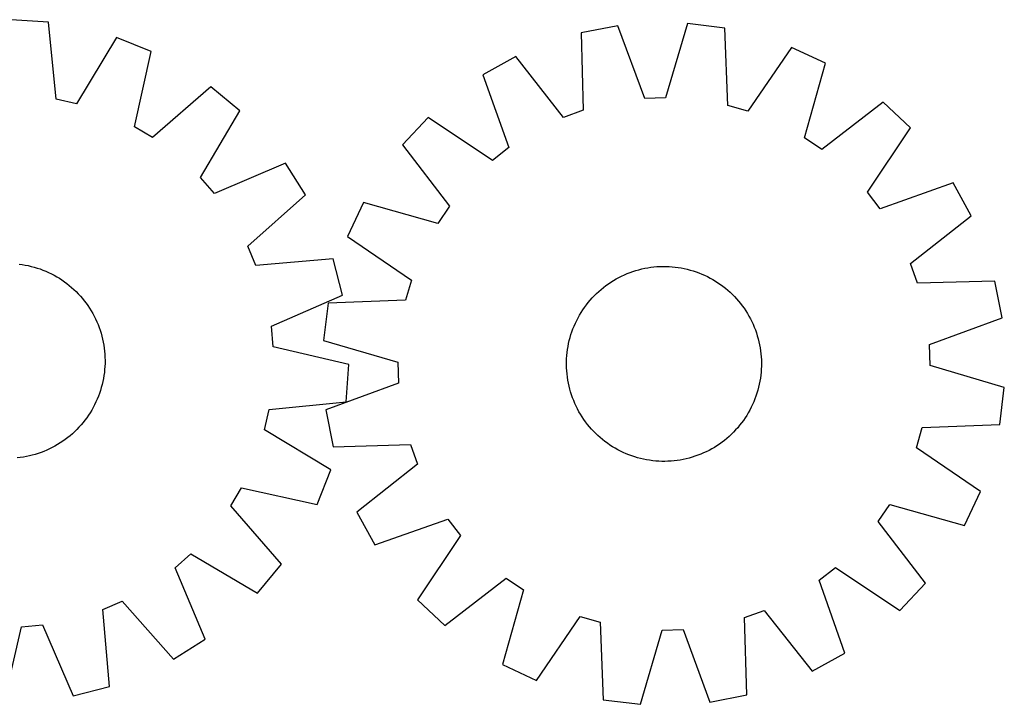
# Model space of a CAD drawing. Header units: millimetres. Extents: x 7 to 1493, y 7 to 2993.
# Tile 12 of 13: x 1089 to 1493, y 2452 to 2733. Entities that reach past the tile are written whole.
import ezdxf

# ---------------------------------------------------------------- set-up
doc = ezdxf.new("R2010")
doc.units = ezdxf.units.MM
doc.layers.add('CUT', color=7, linetype='CONTINUOUS', true_color=0x000000)

msp = doc.modelspace()

# ---------------------------------------------------------------- linework, layer by layer
at = {"layer": 'CUT'}
for p, q in [((1101.256351, 2731.560824), (1085.903098, 2732.564897)), ((1104.34189, 2699.946678), (1101.256351, 2731.560824)), ((1334.946806, 2730.06265), (1319.838213, 2727.153878)), ((1345.922067, 2700.254625), (1334.946806, 2730.06265)), ((1363.470005, 2731.007617), (1354.491709, 2700.538535)), ((1378.737991, 2729.105212), (1363.470005, 2731.007617)), ((1379.964898, 2697.364553), (1378.737991, 2729.105212)), ((1129.092409, 2725.266403), (1112.705085, 2698.055553)), ((1143.383945, 2719.567057), (1129.092409, 2725.266403)), ((1319.838213, 2727.153878), (1320.714811, 2695.401613)), ((1136.549158, 2688.546734), (1143.383945, 2719.567057)), ((1406.157176, 2721.189775), (1388.202845, 2694.986402)), ((1420.090018, 2714.662413), (1406.157176, 2721.189775)), ((1293.00305, 2717.441008), (1279.532784, 2710.005789)), ((1312.65233, 2692.483433), (1293.00305, 2717.441008)), ((1411.448473, 2684.096117), (1420.090018, 2714.662413)), ((1279.532784, 2710.005789), (1290.178467, 2680.078474)), ((1167.912525, 2704.978892), (1143.918639, 2684.163798)), ((1179.743389, 2695.142165), (1167.912525, 2704.978892)), ((1112.705085, 2698.055553), (1104.34189, 2699.946678)), ((1354.491709, 2700.538535), (1345.922067, 2700.254625)), ((1163.657314, 2667.752149), (1179.743389, 2695.142165)), ((1320.714811, 2695.401613), (1312.65233, 2692.483433)), ((1388.202845, 2694.986402), (1379.964898, 2697.364553)), ((1443.721208, 2698.661391), (1418.548337, 2679.288696)), ((1454.955063, 2688.148016), (1443.721208, 2698.661391)), ((1257.012469, 2692.47578), (1246.499094, 2681.241925)), ((1283.412359, 2674.811677), (1257.012469, 2692.47578)), ((1143.918639, 2684.163798), (1136.549158, 2688.546734)), ((1437.290959, 2661.748126), (1454.955063, 2688.148016)), ((1418.548337, 2679.288696), (1411.448473, 2684.096117)), ((1246.499094, 2681.241925), (1265.871789, 2656.069054)), ((1290.178467, 2680.078474), (1283.412359, 2674.811677)), ((1198.563465, 2673.688247), (1169.311705, 2661.306435)), ((1206.775569, 2660.677025), (1198.563465, 2673.688247)), ((1169.311705, 2661.306435), (1163.657314, 2667.752149)), ((1472.485072, 2665.627701), (1442.557757, 2654.982018)), ((1479.920291, 2652.157435), (1472.485072, 2665.627701)), ((1183.012822, 2639.598443), (1206.775569, 2660.677025)), ((1442.557757, 2654.982018), (1437.290959, 2661.748126)), ((1230.498072, 2657.610736), (1223.97071, 2643.677893)), ((1261.064368, 2648.96919), (1230.498072, 2657.610736)), ((1265.871789, 2656.069054), (1261.064368, 2648.96919)), ((1454.962716, 2632.508156), (1479.920291, 2652.157435)), ((1223.97071, 2643.677893), (1250.174083, 2625.723562)), ((1186.398632, 2631.720902), (1183.012822, 2639.598443)), ((1218.0449, 2634.457414), (1186.398632, 2631.720902)), ((1221.834386, 2619.545327), (1218.0449, 2634.457414)), ((1089.257041, 2632.283351), (1090.502025, 2632.112993)), ((1090.502025, 2632.112993), (1091.741043, 2631.903613)), ((1091.741043, 2631.903613), (1092.972874, 2631.655418)), ((1092.972874, 2631.655418), (1094.1963, 2631.368653)), ((1094.1963, 2631.368653), (1095.410115, 2631.043601)), ((1095.410115, 2631.043601), (1096.613122, 2630.680582)), ((1096.613122, 2630.680582), (1097.804132, 2630.279954)), ((1344.721536, 2630.29211), (1345.949522, 2630.558676)), ((1345.949522, 2630.558676), (1347.185275, 2630.786539)), ((1347.185275, 2630.786539), (1348.427576, 2630.975472)), ((1348.427576, 2630.975472), (1349.675198, 2631.125292)), ((1349.675198, 2631.125292), (1350.926911, 2631.235848)), ((1350.926911, 2631.235848), (1352.181478, 2631.307032)), ((1352.181478, 2631.307032), (1353.437663, 2631.338775)), ((1353.437663, 2631.338775), (1354.694224, 2631.331044)), ((1354.694224, 2631.331044), (1355.949923, 2631.283848)), ((1355.949923, 2631.283848), (1357.20352, 2631.197232)), ((1357.20352, 2631.197232), (1358.453777, 2631.071283)), ((1358.453777, 2631.071283), (1359.699461, 2630.906124)), ((1359.699461, 2630.906124), (1360.939343, 2630.701919)), ((1360.939343, 2630.701919), (1362.172199, 2630.458868)), ((1362.172199, 2630.458868), (1363.396812, 2630.177213)), ((1457.880895, 2624.445675), (1454.962716, 2632.508156)), ((1097.804132, 2630.279954), (1098.98197, 2629.842114)), ((1098.98197, 2629.842114), (1100.145474, 2629.367494)), ((1100.145474, 2629.367494), (1101.293496, 2628.856561)), ((1101.293496, 2628.856561), (1102.424903, 2628.309819)), ((1102.424903, 2628.309819), (1103.538577, 2627.72781)), ((1103.538577, 2627.72781), (1104.633421, 2627.111106)), ((1104.633421, 2627.111106), (1105.708354, 2626.460316)), ((1105.708354, 2626.460316), (1106.762314, 2625.776083)), ((1334.215674, 2626.207132), (1335.320531, 2626.80571)), ((1335.320531, 2626.80571), (1336.443646, 2627.369289)), ((1336.443646, 2627.369289), (1337.583908, 2627.897312)), ((1337.583908, 2627.897312), (1338.740194, 2628.389258)), ((1338.740194, 2628.389258), (1339.911361, 2628.844641)), ((1339.911361, 2628.844641), (1341.096254, 2629.263012)), ((1341.096254, 2629.263012), (1342.293704, 2629.643959)), ((1342.293704, 2629.643959), (1343.502529, 2629.987104)), ((1343.502529, 2629.987104), (1344.721536, 2630.29211)), ((1363.396812, 2630.177213), (1364.611974, 2629.857231)), ((1364.611974, 2629.857231), (1365.816485, 2629.499238)), ((1365.816485, 2629.499238), (1367.009157, 2629.103587)), ((1367.009157, 2629.103587), (1368.188813, 2628.670668)), ((1368.188813, 2628.670668), (1369.354289, 2628.200909)), ((1369.354289, 2628.200909), (1370.504434, 2627.694773)), ((1370.504434, 2627.694773), (1371.638113, 2627.15276)), ((1371.638113, 2627.15276), (1372.754208, 2626.575405)), ((1372.754208, 2626.575405), (1373.851617, 2625.963277)), ((1106.762314, 2625.776083), (1107.794262, 2625.059082)), ((1107.794262, 2625.059082), (1108.803179, 2624.310021)), ((1108.803179, 2624.310021), (1109.78807, 2623.529638)), ((1109.78807, 2623.529638), (1110.747962, 2622.718704)), ((1110.747962, 2622.718704), (1111.681909, 2621.87802)), ((1250.174083, 2625.723562), (1247.795933, 2617.485615)), ((1328.029582, 2621.916087), (1329.002707, 2622.711093)), ((1329.002707, 2622.711093), (1330.000324, 2623.47514)), ((1330.000324, 2623.47514), (1331.021447, 2624.207474)), ((1331.021447, 2624.207474), (1332.06507, 2624.907372)), ((1332.06507, 2624.907372), (1333.130163, 2625.574144)), ((1333.130163, 2625.574144), (1334.215674, 2626.207132)), ((1373.851617, 2625.963277), (1374.929257, 2625.316981)), ((1374.929257, 2625.316981), (1375.986065, 2624.637154)), ((1375.986065, 2624.637154), (1377.020997, 2623.924468)), ((1377.020997, 2623.924468), (1378.033033, 2623.179625)), ((1378.033033, 2623.179625), (1379.021173, 2622.403361)), ((1379.021173, 2622.403361), (1379.984442, 2621.596442)), ((1489.63316, 2625.322272), (1457.880895, 2624.445675)), ((1492.541933, 2610.213679), (1489.63316, 2625.322272)), ((1111.681909, 2621.87802), (1112.588988, 2621.008414)), ((1112.588988, 2621.008414), (1113.468305, 2620.110746)), ((1113.468305, 2620.110746), (1114.318991, 2619.1859)), ((1114.318991, 2619.1859), (1115.140207, 2618.23479)), ((1192.721031, 2606.841497), (1221.834386, 2619.545327)), ((1323.564043, 2617.50516), (1324.400822, 2618.442608)), ((1324.400822, 2618.442608), (1325.266633, 2619.35331)), ((1325.266633, 2619.35331), (1326.160622, 2620.236367)), ((1326.160622, 2620.236367), (1327.081908, 2621.090907)), ((1327.081908, 2621.090907), (1328.029582, 2621.916087)), ((1379.984442, 2621.596442), (1380.921891, 2620.759664)), ((1380.921891, 2620.759664), (1381.832592, 2619.893852)), ((1381.832592, 2619.893852), (1382.715649, 2618.999863)), ((1382.715649, 2618.999863), (1383.570189, 2618.078577)), ((1115.140207, 2618.23479), (1115.931144, 2617.258354)), ((1115.931144, 2617.258354), (1116.691019, 2616.257556)), ((1116.691019, 2616.257556), (1117.419083, 2615.233384)), ((1117.419083, 2615.233384), (1118.114619, 2614.186848)), ((1216.055273, 2616.258709), (1214.152869, 2600.990722)), ((1247.795933, 2617.485615), (1216.055273, 2616.258709)), ((1320.523331, 2613.506782), (1321.236017, 2614.541714)), ((1321.236017, 2614.541714), (1321.98086, 2615.55375)), ((1321.98086, 2615.55375), (1322.757124, 2616.54189)), ((1322.757124, 2616.54189), (1323.564043, 2617.50516)), ((1383.570189, 2618.078577), (1384.395369, 2617.130903)), ((1384.395369, 2617.130903), (1385.190375, 2616.157778)), ((1385.190375, 2616.157778), (1385.954422, 2615.160161)), ((1385.954422, 2615.160161), (1386.686756, 2614.139038)), ((1118.114619, 2614.186848), (1118.776938, 2613.118981)), ((1118.776938, 2613.118981), (1119.405389, 2612.030837)), ((1119.405389, 2612.030837), (1119.999349, 2610.92349)), ((1119.999349, 2610.92349), (1120.558234, 2609.798033)), ((1318.007725, 2609.15883), (1318.58508, 2610.274925)), ((1318.58508, 2610.274925), (1319.197208, 2611.372334)), ((1319.197208, 2611.372334), (1319.843504, 2612.449974)), ((1319.843504, 2612.449974), (1320.523331, 2613.506782)), ((1386.686756, 2614.139038), (1387.386655, 2613.095415)), ((1387.386655, 2613.095415), (1388.053427, 2612.030322)), ((1388.053427, 2612.030322), (1388.686414, 2610.944812)), ((1388.686414, 2610.944812), (1389.284993, 2609.839954)), ((1462.733907, 2599.238418), (1492.541933, 2610.213679)), ((1120.558234, 2609.798033), (1121.081492, 2608.655576)), ((1121.081492, 2608.655576), (1121.568606, 2607.497247)), ((1121.568606, 2607.497247), (1122.019096, 2606.324188)), ((1122.019096, 2606.324188), (1122.432517, 2605.137559)), ((1193.506833, 2598.303237), (1192.721031, 2606.841497)), ((1316.489817, 2605.709531), (1316.959576, 2606.875006)), ((1316.959576, 2606.875006), (1317.465712, 2608.025151)), ((1317.465712, 2608.025151), (1318.007725, 2609.15883)), ((1389.284993, 2609.839954), (1389.848572, 2608.71684)), ((1389.848572, 2608.71684), (1390.376594, 2607.576577)), ((1390.376594, 2607.576577), (1390.86854, 2606.420291)), ((1390.86854, 2606.420291), (1391.323924, 2605.249124)), ((1122.432517, 2605.137559), (1122.808461, 2603.938528)), ((1122.808461, 2603.938528), (1123.146557, 2602.728281)), ((1123.146557, 2602.728281), (1123.446471, 2601.508012)), ((1314.983272, 2600.917529), (1315.303254, 2602.132691)), ((1315.303254, 2602.132691), (1315.661247, 2603.337203)), ((1315.661247, 2603.337203), (1316.056898, 2604.529875)), ((1316.056898, 2604.529875), (1316.489817, 2605.709531)), ((1391.323924, 2605.249124), (1391.742295, 2604.064231)), ((1391.742295, 2604.064231), (1392.123241, 2602.866781)), ((1392.123241, 2602.866781), (1392.466387, 2601.657956)), ((1123.446471, 2601.508012), (1123.707908, 2600.278924)), ((1123.707908, 2600.278924), (1123.930609, 2599.04223)), ((1123.930609, 2599.04223), (1124.114355, 2597.799151)), ((1224.449851, 2591.126581), (1193.506833, 2598.303237)), ((1214.152869, 2600.990722), (1244.62195, 2592.012427)), ((1314.254361, 2597.220179), (1314.458567, 2598.46006)), ((1314.458567, 2598.46006), (1314.701617, 2599.692916)), ((1314.701617, 2599.692916), (1314.983272, 2600.917529)), ((1392.466387, 2601.657956), (1392.771393, 2600.438949)), ((1392.771393, 2600.438949), (1393.037959, 2599.210963)), ((1393.037959, 2599.210963), (1393.265821, 2597.97521)), ((1463.017817, 2590.668776), (1462.733907, 2599.238418)), ((1124.114355, 2597.799151), (1124.258964, 2596.550915)), ((1124.258964, 2596.550915), (1124.364293, 2595.298751)), ((1124.364293, 2595.298751), (1124.43024, 2594.043898)), ((1124.43024, 2594.043898), (1124.456737, 2592.787592)), ((1313.876637, 2593.47064), (1313.963253, 2594.724237)), ((1313.963253, 2594.724237), (1314.089203, 2595.974494)), ((1314.089203, 2595.974494), (1314.254361, 2597.220179)), ((1393.265821, 2597.97521), (1393.454755, 2596.732909)), ((1393.454755, 2596.732909), (1393.604574, 2595.485287)), ((1393.604574, 2595.485287), (1393.715131, 2594.233574)), ((1393.715131, 2594.233574), (1393.786315, 2592.979007)), ((1124.391322, 2590.275583), (1124.299474, 2589.022359)), ((1124.443761, 2591.531073), (1124.391322, 2590.275583)), ((1124.456737, 2592.787592), (1124.443761, 2591.531073)), ((1223.445778, 2575.773327), (1224.449851, 2591.126581)), ((1244.62195, 2592.012427), (1244.90586, 2583.442784)), ((1313.82171, 2590.95838), (1313.829441, 2592.214942)), ((1313.853453, 2589.702196), (1313.82171, 2590.95838)), ((1313.829441, 2592.214942), (1313.876637, 2593.47064)), ((1393.810327, 2590.466261), (1393.76313, 2589.210562)), ((1393.786315, 2592.979007), (1393.818058, 2591.722823)), ((1393.818058, 2591.722823), (1393.810327, 2590.466261)), ((1493.486899, 2581.69048), (1463.017817, 2590.668776)), ((1123.997948, 2586.527654), (1123.788568, 2585.288635)), ((1124.168305, 2587.772638), (1123.997948, 2586.527654)), ((1124.299474, 2589.022359), (1124.168305, 2587.772638)), ((1313.924637, 2588.447628), (1313.853453, 2589.702196)), ((1314.035194, 2587.195916), (1313.924637, 2588.447628)), ((1314.185013, 2585.948293), (1314.035194, 2587.195916)), ((1393.550565, 2586.706708), (1393.385406, 2585.461024)), ((1393.676515, 2587.956966), (1393.550565, 2586.706708)), ((1393.76313, 2589.210562), (1393.676515, 2587.956966)), ((1123.253608, 2582.833378), (1122.928555, 2581.619563)), ((1123.540373, 2584.056805), (1123.253608, 2582.833378)), ((1123.788568, 2585.288635), (1123.540373, 2584.056805)), ((1244.90586, 2583.442784), (1215.097835, 2572.467524)), ((1314.373947, 2584.705993), (1314.185013, 2585.948293)), ((1314.601809, 2583.47024), (1314.373947, 2584.705993)), ((1314.868375, 2582.242254), (1314.601809, 2583.47024)), ((1315.173381, 2581.023247), (1314.868375, 2582.242254)), ((1392.938151, 2582.988286), (1392.656496, 2581.763673)), ((1393.181201, 2584.221142), (1392.938151, 2582.988286)), ((1393.385406, 2585.461024), (1393.181201, 2584.221142)), ((1121.727069, 2578.047709), (1121.252448, 2576.884204)), ((1122.164909, 2579.225547), (1121.727069, 2578.047709)), ((1122.565536, 2580.416557), (1122.164909, 2579.225547)), ((1122.928555, 2581.619563), (1122.565536, 2580.416557)), ((1315.516526, 2579.814422), (1315.173381, 2581.023247)), ((1315.897473, 2578.616972), (1315.516526, 2579.814422)), ((1316.315844, 2577.432078), (1315.897473, 2578.616972)), ((1391.582869, 2578.151328), (1391.14995, 2576.971672)), ((1391.978521, 2579.344), (1391.582869, 2578.151328)), ((1392.336514, 2580.548511), (1391.978521, 2579.344)), ((1392.656496, 2581.763673), (1392.336514, 2580.548511)), ((1491.584494, 2566.422494), (1493.486899, 2581.69048)), ((1120.194774, 2574.604776), (1119.612764, 2573.491101)), ((1120.741515, 2575.736183), (1120.194774, 2574.604776)), ((1121.252448, 2576.884204), (1120.741515, 2575.736183)), ((1191.831632, 2572.687788), (1223.445778, 2575.773327)), ((1316.771227, 2576.260911), (1316.315844, 2577.432078)), ((1317.263173, 2575.104626), (1316.771227, 2576.260911)), ((1317.791196, 2573.964363), (1317.263173, 2575.104626)), ((1318.354775, 2572.841249), (1317.791196, 2573.964363)), ((1390.174055, 2574.656051), (1389.632043, 2573.522372)), ((1390.680191, 2575.806196), (1390.174055, 2574.656051)), ((1391.14995, 2576.971672), (1390.680191, 2575.806196)), ((1117.661038, 2570.267365), (1116.944037, 2569.235417)), ((1118.34527, 2571.321325), (1117.661038, 2570.267365)), ((1118.99606, 2572.396257), (1118.34527, 2571.321325)), ((1119.612764, 2573.491101), (1118.99606, 2572.396257)), ((1189.940508, 2564.324594), (1191.831632, 2572.687788)), ((1215.097835, 2572.467524), (1218.006607, 2557.358931)), ((1318.953353, 2571.736391), (1318.354775, 2572.841249)), ((1319.586341, 2570.65088), (1318.953353, 2571.736391)), ((1320.253113, 2569.585788), (1319.586341, 2570.65088)), ((1387.796263, 2570.231228), (1387.116437, 2569.17442)), ((1388.44256, 2571.308868), (1387.796263, 2570.231228)), ((1389.054687, 2572.406277), (1388.44256, 2571.308868)), ((1389.632043, 2573.522372), (1389.054687, 2572.406277)), ((1114.603659, 2566.281717), (1113.762974, 2565.34777)), ((1115.414593, 2567.241609), (1114.603659, 2566.281717)), ((1116.194975, 2568.2265), (1115.414593, 2567.241609)), ((1116.944037, 2569.235417), (1116.194975, 2568.2265)), ((1320.953012, 2568.542165), (1320.253113, 2569.585788)), ((1321.685346, 2567.521041), (1320.953012, 2568.542165)), ((1322.449392, 2566.523424), (1321.685346, 2567.521041)), ((1323.244398, 2565.550299), (1322.449392, 2566.523424)), ((1384.882643, 2566.139312), (1384.075724, 2565.176043)), ((1385.658908, 2567.127452), (1384.882643, 2566.139312)), ((1386.40375, 2568.139488), (1385.658908, 2567.127452)), ((1387.116437, 2569.17442), (1386.40375, 2568.139488)), ((1459.843835, 2565.195587), (1491.584494, 2566.422494)), ((1110.119744, 2561.889471), (1109.143309, 2561.098535)), ((1111.070854, 2562.710688), (1110.119744, 2561.889471)), ((1111.9957, 2563.561374), (1111.070854, 2562.710688)), ((1112.893369, 2564.440691), (1111.9957, 2563.561374)), ((1113.762974, 2565.34777), (1112.893369, 2564.440691)), ((1217.151358, 2547.93727), (1189.940508, 2564.324594)), ((1324.069578, 2564.602626), (1323.244398, 2565.550299)), ((1324.924119, 2563.68134), (1324.069578, 2564.602626)), ((1325.807175, 2562.78735), (1324.924119, 2563.68134)), ((1326.717877, 2561.921539), (1325.807175, 2562.78735)), ((1327.655325, 2561.084761), (1326.717877, 2561.921539)), ((1381.479145, 2562.444836), (1380.557859, 2561.590296)), ((1382.373135, 2563.327893), (1381.479145, 2562.444836)), ((1383.238946, 2564.238594), (1382.373135, 2563.327893)), ((1384.075724, 2565.176043), (1383.238946, 2564.238594)), ((1457.465685, 2556.95764), (1459.843835, 2565.195587)), ((1105.003936, 2558.25274), (1103.915792, 2557.62429)), ((1106.071802, 2558.91506), (1105.003936, 2558.25274)), ((1107.118338, 2559.610595), (1106.071802, 2558.91506)), ((1108.142511, 2560.33866), (1107.118338, 2559.610595)), ((1109.143309, 2561.098535), (1108.142511, 2560.33866)), ((1218.006607, 2557.358931), (1249.758872, 2558.235528)), ((1249.758872, 2558.235528), (1252.677052, 2550.173047)), ((1328.618595, 2560.277842), (1327.655325, 2561.084761)), ((1329.606735, 2559.501578), (1328.618595, 2560.277842)), ((1330.618771, 2558.756735), (1329.606735, 2559.501578)), ((1331.653703, 2558.044048), (1330.618771, 2558.756735)), ((1332.710511, 2557.364222), (1331.653703, 2558.044048)), ((1375.574697, 2557.773831), (1374.509605, 2557.107059)), ((1376.61832, 2558.473729), (1375.574697, 2557.773831)), ((1377.639444, 2559.206063), (1376.61832, 2558.473729)), ((1378.637061, 2559.97011), (1377.639444, 2559.206063)), ((1379.610186, 2560.765116), (1378.637061, 2559.97011)), ((1380.557859, 2561.590296), (1379.610186, 2560.765116)), ((1094.613236, 2553.883122), (1093.392966, 2553.583208)), ((1095.823483, 2554.221218), (1094.613236, 2553.883122)), ((1097.022513, 2554.597162), (1095.823483, 2554.221218)), ((1098.209143, 2555.010583), (1097.022513, 2554.597162)), ((1099.382201, 2555.461072), (1098.209143, 2555.010583)), ((1100.54053, 2555.948186), (1099.382201, 2555.461072)), ((1101.682987, 2556.471444), (1100.54053, 2555.948186)), ((1102.808445, 2557.030329), (1101.682987, 2556.471444)), ((1103.915792, 2557.62429), (1102.808445, 2557.030329)), ((1333.788151, 2556.717926), (1332.710511, 2557.364222)), ((1334.88556, 2556.105798), (1333.788151, 2556.717926)), ((1336.001655, 2555.528443), (1334.88556, 2556.105798)), ((1337.135334, 2554.98643), (1336.001655, 2555.528443)), ((1338.285479, 2554.480294), (1337.135334, 2554.98643)), ((1339.450954, 2554.010535), (1338.285479, 2554.480294)), ((1340.63061, 2553.577616), (1339.450954, 2554.010535)), ((1367.728407, 2553.836562), (1366.543513, 2553.41819)), ((1368.899574, 2554.291945), (1367.728407, 2553.836562)), ((1370.05586, 2554.783891), (1368.899574, 2554.291945)), ((1371.196122, 2555.311913), (1370.05586, 2554.783891)), ((1372.319236, 2555.875492), (1371.196122, 2555.311913)), ((1373.424094, 2556.474071), (1372.319236, 2555.875492)), ((1374.509605, 2557.107059), (1373.424094, 2556.474071)), ((1483.669057, 2539.003309), (1457.465685, 2556.95764)), ((1089.684106, 2552.915324), (1088.435869, 2552.770715)), ((1090.927184, 2553.09907), (1089.684106, 2552.915324)), ((1092.163878, 2553.321771), (1090.927184, 2553.09907)), ((1093.392966, 2553.583208), (1092.163878, 2553.321771)), ((1252.677052, 2550.173047), (1227.719477, 2530.523767)), ((1341.823282, 2553.181965), (1340.63061, 2553.577616)), ((1343.027794, 2552.823971), (1341.823282, 2553.181965)), ((1344.242956, 2552.503989), (1343.027794, 2552.823971)), ((1345.467569, 2552.222334), (1344.242956, 2552.503989)), ((1346.700425, 2551.979284), (1345.467569, 2552.222334)), ((1347.940306, 2551.775079), (1346.700425, 2551.979284)), ((1349.185991, 2551.60992), (1347.940306, 2551.775079)), ((1350.436248, 2551.483971), (1349.185991, 2551.60992)), ((1351.689845, 2551.397355), (1350.436248, 2551.483971)), ((1352.945544, 2551.350158), (1351.689845, 2551.397355)), ((1354.202105, 2551.342427), (1352.945544, 2551.350158)), ((1355.45829, 2551.37417), (1354.202105, 2551.342427)), ((1356.712857, 2551.445355), (1355.45829, 2551.37417)), ((1357.96457, 2551.555911), (1356.712857, 2551.445355)), ((1359.212192, 2551.70573), (1357.96457, 2551.555911)), ((1360.454492, 2551.894664), (1359.212192, 2551.70573)), ((1361.690245, 2552.122526), (1360.454492, 2551.894664)), ((1362.918231, 2552.389092), (1361.690245, 2552.122526)), ((1364.137238, 2552.694098), (1362.918231, 2552.389092)), ((1365.346063, 2553.037244), (1364.137238, 2552.694098)), ((1366.543513, 2553.41819), (1365.346063, 2553.037244)), ((1211.452011, 2533.645734), (1217.151358, 2547.93727)), ((1176.048752, 2533.11104), (1180.431688, 2540.48052)), ((1180.431688, 2540.48052), (1211.452011, 2533.645734)), ((1477.141696, 2525.070467), (1483.669057, 2539.003309)), ((1441.767979, 2526.612148), (1446.5754, 2533.712013)), ((1446.5754, 2533.712013), (1477.141696, 2525.070467)), ((1196.863847, 2509.117153), (1176.048752, 2533.11104)), ((1227.719477, 2530.523767), (1235.154696, 2517.053501)), ((1235.154696, 2517.053501), (1265.082011, 2527.699184)), ((1265.082011, 2527.699184), (1270.348808, 2520.933076)), ((1461.140674, 2501.439277), (1441.767979, 2526.612148)), ((1270.348808, 2520.933076), (1252.684705, 2494.533186)), ((1153.191389, 2507.717974), (1159.637104, 2513.372365)), ((1159.637104, 2513.372365), (1187.027119, 2497.28629)), ((1165.573202, 2478.466214), (1153.191389, 2507.717974)), ((1187.027119, 2497.28629), (1196.863847, 2509.117153)), ((1417.461301, 2502.602728), (1424.227409, 2507.869526)), ((1424.227409, 2507.869526), (1450.627299, 2490.205422)), ((1263.91856, 2484.019811), (1289.091431, 2503.392506)), ((1289.091431, 2503.392506), (1296.191295, 2498.585085)), ((1428.106984, 2472.675413), (1417.461301, 2502.602728)), ((1450.627299, 2490.205422), (1461.140674, 2501.439277)), ((1296.191295, 2498.585085), (1287.54975, 2468.018789)), ((1123.605856, 2490.631046), (1131.483398, 2494.016856)), ((1131.483398, 2494.016856), (1152.56198, 2470.25411)), ((1252.684705, 2494.533186), (1263.91856, 2484.019811)), ((1126.342369, 2458.984779), (1123.605856, 2490.631046)), ((1386.924957, 2487.27959), (1394.987438, 2490.197769)), ((1394.987438, 2490.197769), (1414.636718, 2465.240194)), ((1301.482592, 2461.491428), (1319.436923, 2487.694801)), ((1319.436923, 2487.694801), (1327.67487, 2485.31665)), ((1327.67487, 2485.31665), (1328.901776, 2453.575991)), ((1387.801554, 2455.527325), (1386.924957, 2487.27959)), ((1083.011535, 2452.579828), (1090.188191, 2483.522845)), ((1090.188191, 2483.522845), (1098.726451, 2484.308648)), ((1098.726451, 2484.308648), (1111.430282, 2455.195293)), ((1344.169763, 2451.673586), (1353.148059, 2482.142668)), ((1353.148059, 2482.142668), (1361.717701, 2482.426578)), ((1361.717701, 2482.426578), (1372.692961, 2452.618552)), ((1152.56198, 2470.25411), (1165.573202, 2478.466214)), ((1414.636718, 2465.240194), (1428.106984, 2472.675413)), ((1287.54975, 2468.018789), (1301.482592, 2461.491428)), ((1111.430282, 2455.195293), (1126.342369, 2458.984779)), ((1328.901776, 2453.575991), (1344.169763, 2451.673586)), ((1372.692961, 2452.618552), (1387.801554, 2455.527325))]:
    msp.add_line(p, q, dxfattribs=at)

doc.saveas('drawing.dxf')
